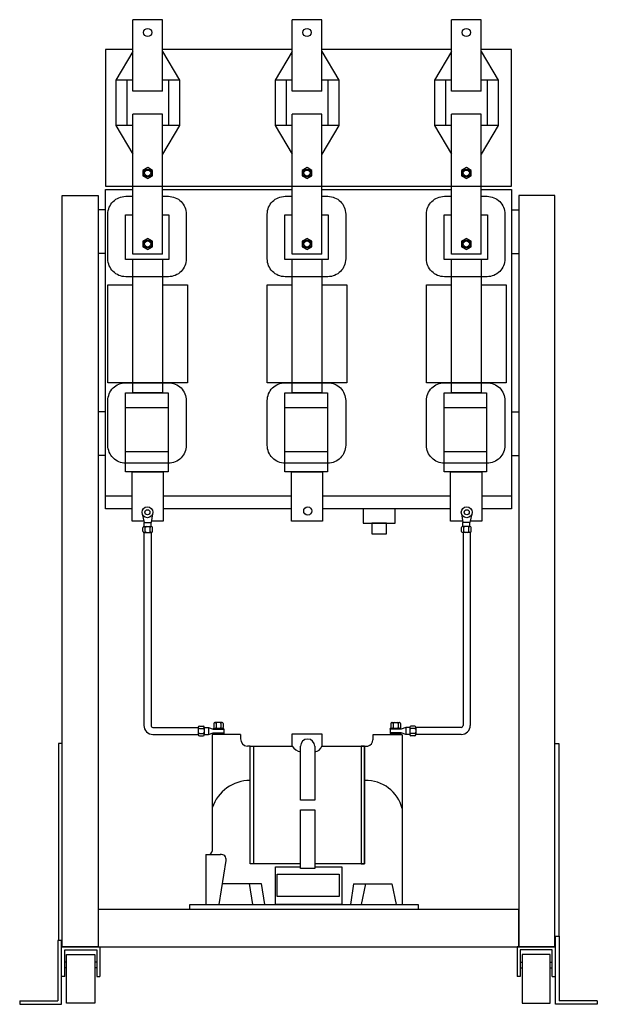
# Model space of a CAD drawing. Extents: x 12116 to 15832, y -17115 to -14055.
# Tile 6 of 7: x 13239 to 14056, y -15447 to -14056. Entities that reach past the tile are written whole.
import ezdxf

# ---------------------------------------------------------------- set-up
doc = ezdxf.new("R2010")
doc.units = 0
for name, color, linetype in [('BARRAMENTO', 30, 'Continuous'), ('ESTRUTURA DE VÁCUO', 2, 'Continuous'), ('ESTRUTURA DISJUNTOR', 1, 'Continuous'), ('TC', 155, 'Continuous'), ('TP', 131, 'Continuous')]:
    doc.layers.add(name, color=color, linetype=linetype)

msp = doc.modelspace()

# ---------------------------------------------------------------- linework, layer by layer
at = {"color": 1}
for p, q in [((13399.4, -14157.1), (13399.4, -14055.9)), ((13441.1, -14055.9), (13399.4, -14055.9)), ((13441.1, -14157.1), (13441.1, -14055.9)), ((13624.7, -14157.1), (13624.7, -14055.9)), ((13666.4, -14055.9), (13624.7, -14055.9)), ((13666.4, -14157.1), (13666.4, -14055.9)), ((13849.8, -14157.1), (13849.8, -14055.9)), ((13891.6, -14055.9), (13849.8, -14055.9)), ((13891.6, -14157.1), (13891.6, -14055.9)), ((13441.1, -14157.1), (13399.4, -14157.1)), ((13666.4, -14157.1), (13624.7, -14157.1)), ((13891.6, -14157.1), (13849.8, -14157.1)), ((13399.4, -14387.3), (13399.4, -14189.6)), ((13441.1, -14189.6), (13399.4, -14189.6)), ((13441.1, -14387.3), (13441.1, -14189.6)), ((13624.7, -14387.3), (13624.7, -14189.6)), ((13666.4, -14189.6), (13624.7, -14189.6)), ((13666.4, -14387.3), (13666.4, -14189.6)), ((13849.8, -14387.3), (13849.8, -14189.6)), ((13891.6, -14189.6), (13849.8, -14189.6)), ((13891.6, -14387.3), (13891.6, -14189.6)), ((13399.4, -14291.3), (13441.1, -14291.3)), ((13624.7, -14291.3), (13666.4, -14291.3)), ((13849.8, -14291.3), (13891.6, -14291.3)), ((13360.4, -14324.6), (13350.4, -14324.6)), ((13934.7, -14324.6), (13944.7, -14324.6)), ((13360.4, -14386.4), (13350.4, -14386.4)), ((13441.1, -14387.3), (13399.4, -14387.3)), ((13666.4, -14387.3), (13624.7, -14387.3)), ((13891.6, -14387.3), (13849.8, -14387.3)), ((13934.7, -14386.4), (13944.7, -14386.4)), ((13360.4, -14609.9), (13350.4, -14609.9)), ((13934.7, -14609.9), (13944.7, -14609.9)), ((13360.4, -14671.7), (13350.4, -14671.7)), ((13934.7, -14671.7), (13944.7, -14671.7)), ((13412.5, -14754.3), (13415.3, -14766.3)), ((13427.2, -14754.3), (13425.3, -14766.3)), ((13863.9, -14754.3), (13865.8, -14766.3)), ((13878.6, -14754.3), (13875.8, -14766.3)), ((13413.6, -14779.1), (13413.6, -14773.6)), ((13415.1, -14772.2), (13415.4, -14772.2)), ((13415.3, -14772.2), (13415.3, -14766.3)), ((13415.3, -14766.3), (13425.3, -14766.3)), ((13415.4, -14772.2), (13425.2, -14772.2)), ((13416.9, -14779.1), (13416.9, -14773.6)), ((13423.8, -14779.1), (13423.8, -14773.6)), ((13423.8, -14779.1), (13423.8, -14773.6)), ((13425.6, -14772.2), (13425.2, -14772.2)), ((13425.3, -14772.2), (13425.3, -14766.3)), ((13427.1, -14779.1), (13427.1, -14773.6)), ((13864, -14779.1), (13864, -14773.6)), ((13865.5, -14772.2), (13865.8, -14772.2)), ((13865.8, -14772.2), (13865.8, -14766.3)), ((13875.8, -14766.3), (13865.8, -14766.3)), ((13875.7, -14772.2), (13865.8, -14772.2)), ((13867.3, -14779.1), (13867.3, -14773.6)), ((13867.3, -14779.1), (13867.3, -14773.6)), ((13874.2, -14779.1), (13874.2, -14773.6)), ((13876, -14772.2), (13875.7, -14772.2)), ((13875.8, -14772.2), (13875.8, -14766.3)), ((13877.5, -14779.1), (13877.5, -14773.6)), ((13415.1, -14780.6), (13415.4, -14780.6)), ((13415.4, -14780.6), (13425.2, -14780.6)), ((13425.6, -14780.6), (13425.2, -14780.6)), ((13865.5, -14780.6), (13865.8, -14780.6)), ((13875.7, -14780.6), (13865.8, -14780.6)), ((13876, -14780.6), (13875.7, -14780.6)), ((13491.8, -15055.8), (13491.8, -15056.2)), ((13491.8, -15056.2), (13491.8, -15066)), ((13493.3, -15054.3), (13498.8, -15054.3)), ((13500.2, -15055.8), (13500.2, -15056.2)), ((13500.2, -15056.1), (13506.1, -15056.1)), ((13500.2, -15056.2), (13500.2, -15066)), ((13506.1, -15056.1), (13506.1, -15066.1)), ((13506.1, -15056.1), (13512.7, -15058.4)), ((13513.6, -15050.5), (13513.6, -15056)), ((13515.1, -15049), (13515.5, -15049)), ((13525.3, -15049), (13515.5, -15049)), ((13516.9, -15050.5), (13516.9, -15056)), ((13516.9, -15050.5), (13516.9, -15056)), ((13523.8, -15050.5), (13523.8, -15056)), ((13525.6, -15049), (13525.3, -15049)), ((13527.1, -15050.5), (13527.1, -15056)), ((13764, -15050.5), (13764, -15056)), ((13765.4, -15049), (13765.8, -15049)), ((13765.8, -15049), (13775.6, -15049)), ((13767.3, -15050.5), (13767.3, -15056)), ((13774.1, -15050.5), (13774.1, -15056)), ((13774.1, -15050.5), (13774.1, -15056)), ((13776, -15049), (13775.6, -15049)), ((13777.4, -15050.5), (13777.4, -15056)), ((13785, -15056.1), (13778.4, -15058.4)), ((13790.9, -15056.1), (13785, -15056.1)), ((13785, -15056.1), (13785, -15066.1)), ((13790.9, -15055.8), (13790.9, -15056.2)), ((13790.9, -15056.2), (13790.9, -15066)), ((13797.8, -15054.3), (13792.3, -15054.3)), ((13799.3, -15055.8), (13799.3, -15056.2)), ((13799.3, -15056.2), (13799.3, -15066)), ((13491.8, -15066.3), (13491.8, -15066)), ((13493.3, -15057.6), (13498.8, -15057.6)), ((13493.3, -15064.5), (13498.8, -15064.5)), ((13493.3, -15064.5), (13498.8, -15064.5)), ((13493.3, -15067.8), (13498.8, -15067.8)), ((13500.2, -15066.3), (13500.2, -15066)), ((13500.2, -15066.1), (13506.1, -15066.1)), ((13506.1, -15066.1), (13512.7, -15063.8)), ((13512.7, -15057.4), (13528.1, -15057.4)), ((13512.7, -15058.4), (13512.7, -15057.4)), ((13512.7, -15058.4), (13528.1, -15058.4)), ((13512.7, -15063.8), (13528.1, -15063.8)), ((13512.7, -15063.8), (13512.7, -15064.7)), ((13512.7, -15064.7), (13528.1, -15064.7)), ((13515.1, -15057.4), (13515.5, -15057.4)), ((13525.3, -15057.4), (13515.5, -15057.4)), ((13525.6, -15057.4), (13525.3, -15057.4)), ((13528.1, -15058.4), (13528.1, -15057.4)), ((13528.1, -15058.4), (13528.1, -15063.8)), ((13528.1, -15063.8), (13528.1, -15064.7)), ((13778.4, -15057.4), (13763, -15057.4)), ((13763, -15058.4), (13763, -15057.4)), ((13778.4, -15058.4), (13763, -15058.4)), ((13763, -15058.4), (13763, -15063.8)), ((13778.4, -15063.8), (13763, -15063.8)), ((13763, -15063.8), (13763, -15064.7)), ((13778.4, -15064.7), (13763, -15064.7)), ((13765.4, -15057.4), (13765.8, -15057.4)), ((13765.8, -15057.4), (13775.6, -15057.4)), ((13776, -15057.4), (13775.6, -15057.4)), ((13778.4, -15058.4), (13778.4, -15057.4)), ((13785, -15066.1), (13778.4, -15063.8)), ((13778.4, -15063.8), (13778.4, -15064.7)), ((13790.9, -15066.1), (13785, -15066.1)), ((13790.9, -15066.3), (13790.9, -15066)), ((13797.8, -15057.6), (13792.3, -15057.6)), ((13797.8, -15064.5), (13792.3, -15064.5)), ((13797.8, -15064.5), (13792.3, -15064.5)), ((13797.8, -15067.8), (13792.3, -15067.8)), ((13799.3, -15066.3), (13799.3, -15066))]:
    msp.add_line(p, q, dxfattribs=at)
for points in [[(13399.4, -14097.9), (13360.4, -14097.9), (13360.4, -14291.1), (13934.7, -14291.1), (13934.7, -14097.9), (13891.6, -14097.9)], [(13624.7, -14097.9), (13441.1, -14097.9)], [(13849.8, -14097.9), (13666.4, -14097.9)], [(13398.1, -14747.1), (13360.4, -14747.1), (13360.4, -14296), (13399.4, -14296)], [(13441.1, -14296), (13624.7, -14296)], [(13666.4, -14296), (13849.8, -14296)], [(13891.6, -14296), (13934.7, -14296), (13934.7, -14747.1), (13892.5, -14747.1)], [(13398.1, -14747.1), (13360.4, -14747.1), (13360.4, -14729), (13398.1, -14729)], [(13442.1, -14729), (13623.4, -14729)], [(13667.4, -14729), (13848.5, -14729)], [(13892.5, -14729), (13934.7, -14729), (13934.7, -14747.1), (13892.5, -14747.1)], [(13623.4, -14747.1), (13442.1, -14747.1)], [(13623.4, -14747.1), (13442.1, -14747.1)], [(13848.5, -14747.1), (13667.4, -14747.1)], [(13848.5, -14747.1), (13667.4, -14747.1)]]:
    msp.add_lwpolyline(points, dxfattribs=at)
for points in [[(13427, -14268.8), (13420.3, -14264.9), (13413.5, -14268.8), (13413.5, -14276.6), (13420.3, -14280.5), (13427, -14276.6)], [(13652.3, -14268.8), (13645.5, -14264.9), (13638.8, -14268.8), (13638.8, -14276.6), (13645.5, -14280.5), (13652.3, -14276.6)], [(13877.4, -14268.8), (13870.7, -14264.9), (13863.9, -14268.8), (13863.9, -14276.6), (13870.7, -14280.5), (13877.4, -14276.6)], [(13427, -14369.1), (13420.3, -14365.2), (13413.5, -14369.1), (13413.5, -14376.8), (13420.3, -14380.7), (13427, -14376.8)], [(13652.3, -14369.1), (13645.5, -14365.2), (13638.8, -14369.1), (13638.8, -14376.8), (13645.5, -14380.7), (13652.3, -14376.8)], [(13877.4, -14369.1), (13870.7, -14365.2), (13863.9, -14369.1), (13863.9, -14376.8), (13870.7, -14380.7), (13877.4, -14376.8)], [(13769.9, -14747.1), (13725, -14747.1), (13725, -14767.4), (13769.9, -14767.4)], [(13757.6, -14767.4), (13737.2, -14767.4), (13737.2, -14782.7), (13757.6, -14782.7)]]:
    msp.add_lwpolyline(points, close=True, dxfattribs=at)
for centre, radius in [((13420.3, -14074), 5.76), ((13645.5, -14074), 5.76), ((13870.7, -14074), 5.76), ((13420.3, -14272.7), 5.76), ((13420.3, -14272.7), 4.36), ((13645.5, -14272.7), 5.76), ((13645.5, -14272.7), 4.36), ((13870.7, -14272.7), 5.76), ((13870.7, -14272.7), 4.36), ((13420.3, -14372.9), 5.76), ((13420.3, -14372.9), 4.36), ((13645.5, -14372.9), 5.76), ((13645.5, -14372.9), 4.36), ((13870.7, -14372.9), 5.76), ((13870.7, -14372.9), 4.36), ((13419.9, -14752), 7.7), ((13419.9, -14752), 3.6), ((13646.5, -14750.2), 5.76), ((13871.2, -14752), 7.7), ((13871.2, -14752), 3.6)]:
    msp.add_circle(centre, radius, dxfattribs=at)
for centre, start, end in [((13415.1, -14773.6), 90, 180), ((13415.4, -14773.6), 0, 90), ((13418.4, -14773.6), 90, 180), ((13422.3, -14773.6), 0, 90), ((13425.2, -14773.6), 90, 180), ((13425.6, -14773.6), 0, 90), ((13865.5, -14773.6), 90, 180), ((13865.8, -14773.6), 0, 90), ((13868.8, -14773.6), 90, 180), ((13872.7, -14773.6), 0, 90), ((13875.7, -14773.6), 90, 180), ((13876, -14773.6), 0, 90), ((13415.1, -14779.1), 180, 270), ((13415.4, -14779.1), 270, 0), ((13418.4, -14779.1), 180, 270), ((13422.3, -14779.1), 270, 0), ((13425.2, -14779.1), 180, 270), ((13425.6, -14779.1), 270, 0), ((13865.5, -14779.1), 180, 270), ((13865.8, -14779.1), 270, 0), ((13868.8, -14779.1), 180, 270), ((13872.7, -14779.1), 270, 0), ((13875.7, -14779.1), 180, 270), ((13876, -14779.1), 270, 0), ((13493.3, -15055.8), 90, 180), ((13493.3, -15056.2), 180, 270), ((13498.8, -15055.8), 0, 90), ((13498.8, -15056.2), 270, 0), ((13515.1, -15050.5), 90, 180), ((13515.1, -15056), 180, 270), ((13515.5, -15050.5), 0, 90), ((13515.5, -15056), 270, 0), ((13518.4, -15050.5), 90, 180), ((13518.4, -15056), 180, 270), ((13522.3, -15050.5), 0, 90), ((13522.3, -15056), 270, 0), ((13525.3, -15050.5), 90, 180), ((13525.3, -15056), 180, 270), ((13525.6, -15050.5), 0, 90), ((13525.6, -15056), 270, 0), ((13765.4, -15050.5), 90, 180), ((13765.4, -15056), 180, 270), ((13765.8, -15050.5), 0, 90), ((13765.8, -15056), 270, 0), ((13768.7, -15050.5), 90, 180), ((13768.7, -15056), 180, 270), ((13772.7, -15050.5), 0, 90), ((13772.7, -15056), 270, 0), ((13775.6, -15050.5), 90, 180), ((13775.6, -15056), 180, 270), ((13776, -15050.5), 0, 90), ((13776, -15056), 270, 0), ((13792.3, -15055.8), 90, 180), ((13792.3, -15056.2), 180, 270), ((13797.8, -15055.8), 0, 90), ((13797.8, -15056.2), 270, 0), ((13493.3, -15059.1), 90, 180), ((13493.3, -15063), 180, 270), ((13493.3, -15066), 90, 180), ((13493.3, -15066.3), 180, 270), ((13498.8, -15059.1), 0, 90), ((13498.8, -15063), 270, 0), ((13498.8, -15066), 0, 90), ((13498.8, -15066.3), 270, 0), ((13792.3, -15059.1), 90, 180), ((13792.3, -15063), 180, 270), ((13792.3, -15066), 90, 180), ((13792.3, -15066.3), 180, 270), ((13797.8, -15059.1), 0, 90), ((13797.8, -15063), 270, 0), ((13797.8, -15066), 0, 90), ((13797.8, -15066.3), 270, 0)]:
    msp.add_arc(centre, 1.48, start, end, dxfattribs=at)
at = {"layer": 'BARRAMENTO'}
for p, q in [((13415, -14780.6), (13415, -15053.3)), ((13425, -14780.6), (13425, -15053.3)), ((13866.1, -14780.6), (13866.1, -15053.3)), ((13876.1, -14780.6), (13876.1, -15053.3)), ((13427.7, -15056.1), (13491.8, -15056.2)), ((13863.4, -15056.1), (13799.3, -15056.2)), ((13427.7, -15066.1), (13491.8, -15066.2)), ((13863.4, -15066.1), (13799.3, -15066.2))]:
    msp.add_line(p, q, dxfattribs=at)
for centre, radius, start, end in [((13427.7, -15053.3), 12.8, 180, 270), ((13427.7, -15053.3), 2.75, 180, 270), ((13863.4, -15053.3), 12.8, 270, 0), ((13863.4, -15053.3), 2.75, 270, 0)]:
    msp.add_arc(centre, radius, start, end, dxfattribs=at)
at = {"layer": 'ESTRUTURA DE VÁCUO'}
for points in [[(13441.1, -14305.5), (13449.6, -14305.5, -0.414214), (13474.8, -14330.7), (13474.8, -14393.9, -0.414214), (13449.6, -14419.1), (13389.2, -14419.1, -0.414214), (13364, -14393.9), (13364, -14330.7, -0.414214), (13389.2, -14305.5), (13399.4, -14305.5)], [(13666.4, -14305.5), (13674.9, -14305.5, -0.414214), (13700.1, -14330.7), (13700.1, -14393.9, -0.414214), (13674.9, -14419.1), (13614.5, -14419.1, -0.414214), (13589.3, -14393.9), (13589.3, -14330.7, -0.414214), (13614.5, -14305.5), (13624.7, -14305.5)], [(13891.6, -14305.5), (13900, -14305.5, -0.414214), (13925.2, -14330.7), (13925.2, -14393.9, -0.414214), (13900, -14419.1), (13839.6, -14419.1, -0.414214), (13814.4, -14393.9), (13814.4, -14330.7, -0.414214), (13839.6, -14305.5), (13849.8, -14305.5)]]:
    msp.add_lwpolyline(points, format="xyb", dxfattribs=at)
for points in [[(13441.1, -14331.5), (13450, -14331.5), (13450, -14394.8), (13389, -14394.8), (13389, -14331.5), (13399.4, -14331.5)], [(13666.4, -14331.5), (13675.3, -14331.5), (13675.3, -14394.8), (13614.2, -14394.8), (13614.2, -14331.5), (13624.7, -14331.5)], [(13891.6, -14331.5), (13900.5, -14331.5), (13900.5, -14394.8), (13839.4, -14394.8), (13839.4, -14331.5), (13849.8, -14331.5)], [(13441.1, -14394.8), (13441.1, -14583), (13399.4, -14583), (13399.4, -14394.8)], [(13666.4, -14394.8), (13666.4, -14583), (13624.7, -14583), (13624.7, -14394.8)], [(13891.6, -14394.8), (13891.6, -14583), (13849.8, -14583), (13849.8, -14394.8)], [(13441.1, -14430.4), (13476.5, -14430.4), (13476.5, -14568.9), (13364, -14568.9), (13364, -14430.4), (13399.4, -14430.4)], [(13666.4, -14430.4), (13701.8, -14430.4), (13701.8, -14568.9), (13589.3, -14568.9), (13589.3, -14430.4), (13624.7, -14430.4)], [(13891.6, -14430.4), (13927, -14430.4), (13927, -14568.9), (13814.4, -14568.9), (13814.4, -14430.4), (13849.8, -14430.4)], [(13414.9, -14764.6), (13398.1, -14764.6), (13398.1, -14694.8), (13442.1, -14694.8), (13442.1, -14764.6), (13425.6, -14764.6)], [(13639.2, -14764.6), (13623.4, -14764.6), (13623.4, -14694.8), (13667.4, -14694.8), (13667.4, -14764.6), (13623.4, -14764.6)], [(13865.5, -14764.6), (13848.5, -14764.6), (13848.5, -14694.8), (13892.5, -14694.8), (13892.5, -14764.6), (13876.1, -14764.6)]]:
    msp.add_lwpolyline(points, dxfattribs=at)
for points in [[(13389.2, -14568.9), (13449.6, -14568.9, -0.414214), (13474.8, -14594.2), (13474.8, -14657.4, -0.414214), (13449.6, -14682.6), (13389.2, -14682.6, -0.414214), (13364, -14657.4), (13364, -14594.2, -0.414214)], [(13614.5, -14568.9), (13674.9, -14568.9, -0.414214), (13700.1, -14594.2), (13700.1, -14657.4, -0.414214), (13674.9, -14682.6), (13614.5, -14682.6, -0.414214), (13589.3, -14657.4), (13589.3, -14594.2, -0.414214)], [(13839.6, -14568.9), (13900, -14568.9, -0.414214), (13925.2, -14594.2), (13925.2, -14657.4, -0.414214), (13900, -14682.6), (13839.6, -14682.6, -0.414214), (13814.4, -14657.4), (13814.4, -14594.2, -0.414214)]]:
    msp.add_lwpolyline(points, format="xyb", close=True, dxfattribs=at)
for points in [[(13389, -14583), (13449, -14583), (13449, -14694.8), (13389, -14694.8)], [(13614.2, -14583), (13674.3, -14583), (13674.3, -14694.8), (13614.2, -14694.8)], [(13839.4, -14583), (13899.4, -14583), (13899.4, -14694.8), (13839.4, -14694.8)], [(13389, -14603.8), (13449, -14603.8), (13449, -14666.8), (13389, -14666.8)], [(13614.2, -14603.8), (13674.3, -14603.8), (13674.3, -14666.8), (13614.2, -14666.8)], [(13839.4, -14603.8), (13899.4, -14603.8), (13899.4, -14666.8), (13839.4, -14666.8)]]:
    msp.add_lwpolyline(points, close=True, dxfattribs=at)
at = {"layer": 'ESTRUTURA DISJUNTOR'}
for p, q in [((13299.5, -15078.6), (13294, -15078.6)), ((13294, -15078.6), (13294, -15357.2)), ((13995.6, -15078.6), (14001.2, -15078.6)), ((14001.2, -15078.6), (14001.2, -15351.3)), ((13298.5, -15366), (13352.8, -15366)), ((13298.5, -15408.3), (13298.5, -15366)), ((13303, -15370.6), (13348.3, -15370.6)), ((13303, -15408.3), (13303, -15370.6)), ((13348.3, -15370.6), (13348.3, -15408.3)), ((13352.8, -15366), (13352.8, -15408.3)), ((13996.6, -15366), (13942.3, -15366)), ((13942.3, -15366), (13942.3, -15408.3)), ((13992.1, -15370.6), (13946.8, -15370.6)), ((13946.8, -15370.6), (13946.8, -15408.3)), ((13992.1, -15408.3), (13992.1, -15370.6)), ((13996.6, -15408.3), (13996.6, -15366)), ((13305.7, -15387.7), (13303, -15387.7)), ((13348.3, -15387.7), (13345.6, -15387.7)), ((13946.8, -15387.7), (13949.5, -15387.7)), ((13989.4, -15387.7), (13992.1, -15387.7)), ((13305.7, -15395.8), (13303, -15395.8)), ((13348.3, -15395.8), (13345.6, -15395.8)), ((13946.8, -15395.8), (13949.5, -15395.8)), ((13989.4, -15395.8), (13992.1, -15395.8)), ((13303, -15408.3), (13298.5, -15408.3)), ((13348.3, -15408.3), (13352.8, -15408.3)), ((13946.8, -15408.3), (13942.3, -15408.3)), ((13992.1, -15408.3), (13996.6, -15408.3)), ((13239.3, -15442.3), (13293.4, -15442.3)), ((13239.3, -15442.3), (13239.3, -15447.4)), ((14055.8, -15442.3), (14001.7, -15442.3)), ((14055.8, -15442.3), (14055.8, -15447.4)), ((13239.3, -15447.4), (13293.4, -15447.4)), ((14055.8, -15447.4), (14001.7, -15447.4))]:
    msp.add_line(p, q, dxfattribs=at)
for points in [[(13299.5, -14304.2), (13350.4, -14304.2), (13350.4, -15366), (13299.5, -15366)], [(13995.6, -14304.2), (13944.7, -14304.2), (13944.7, -15366), (13995.6, -15366)], [(13350.4, -15366), (13944.7, -15366), (13944.7, -15313.4), (13350.4, -15313.4)], [(13305.7, -15377.1), (13345.6, -15377.1), (13345.6, -15445.6), (13305.7, -15445.6)], [(13989.4, -15377.1), (13949.5, -15377.1), (13949.5, -15445.6), (13989.4, -15445.6)]]:
    msp.add_lwpolyline(points, close=True, dxfattribs=at)
for points in [[(13293.4, -15447.4), (13298.5, -15447.4), (13298.5, -15357.2), (13293.4, -15357.2), (13293.4, -15442.3)], [(14001.7, -15447.4), (13996.6, -15447.4), (13996.6, -15351.3), (14001.7, -15351.3), (14001.7, -15442.3)]]:
    msp.add_lwpolyline(points, dxfattribs=at)
at = {"layer": 'TC'}
for p, q in [((13399.4, -14100.6), (13375.3, -14141.3)), ((13441.1, -14100.6), (13465.3, -14141.3)), ((13624.7, -14100.6), (13600.5, -14141.3)), ((13666.4, -14100.6), (13690.5, -14141.3)), ((13849.8, -14100.6), (13825.7, -14141.3)), ((13891.6, -14100.6), (13915.7, -14141.3)), ((13375.3, -14141.3), (13375.3, -14205.4)), ((13399.4, -14141.3), (13375.3, -14141.3)), ((13390.8, -14141.3), (13390.8, -14205.4)), ((13465.3, -14141.3), (13441.1, -14141.3)), ((13449.7, -14141.3), (13449.7, -14205.4)), ((13465.3, -14141.3), (13465.3, -14205.4)), ((13600.5, -14141.3), (13600.5, -14205.4)), ((13624.7, -14141.3), (13600.5, -14141.3)), ((13616.1, -14141.3), (13616.1, -14205.4)), ((13690.5, -14141.3), (13666.4, -14141.3)), ((13675, -14141.3), (13675, -14205.4)), ((13690.5, -14141.3), (13690.5, -14205.4)), ((13825.7, -14141.3), (13825.7, -14205.4)), ((13849.8, -14141.3), (13825.7, -14141.3)), ((13841.3, -14141.3), (13841.3, -14205.4)), ((13915.7, -14141.3), (13891.6, -14141.3)), ((13900.1, -14141.3), (13900.1, -14205.4)), ((13915.7, -14141.3), (13915.7, -14205.4)), ((13375.3, -14205.4), (13399.4, -14246.1)), ((13399.4, -14205.4), (13375.3, -14205.4)), ((13465.3, -14205.4), (13441.1, -14246.1)), ((13465.3, -14205.4), (13441.1, -14205.4)), ((13600.5, -14205.4), (13624.7, -14246.1)), ((13624.7, -14205.4), (13600.5, -14205.4)), ((13690.5, -14205.4), (13666.4, -14205.4)), ((13690.5, -14205.4), (13666.4, -14246.1)), ((13825.7, -14205.4), (13849.8, -14246.1)), ((13849.8, -14205.4), (13825.7, -14205.4)), ((13915.7, -14205.4), (13891.6, -14205.4)), ((13915.7, -14205.4), (13891.6, -14246.1))]:
    msp.add_line(p, q, dxfattribs=at)
at = {"layer": 'TP'}
for p, q in [((13551.5, -15066.1), (13511.5, -15066.1)), ((13511.5, -15066.1), (13511.5, -15231)), ((13551.5, -15066.1), (13551.5, -15072.1)), ((13624.6, -15082.5), (13624.6, -15065)), ((13624.6, -15065), (13666.5, -15065)), ((13666.5, -15065), (13666.5, -15082.5)), ((13780.1, -15066.4), (13738.7, -15066.4)), ((13738.7, -15066.4), (13738.7, -15073.5)), ((13780.1, -15066.4), (13780.1, -15306.6)), ((13565.1, -15082.5), (13561.1, -15082.5)), ((13726.5, -15082.5), (13731.3, -15082.5)), ((13502.2, -15235.8), (13502.2, -15306.6)), ((13502.2, -15235.8), (13523, -15235.8)), ((13521.3, -15306.6), (13531.1, -15244)), ((13525.9, -15276.9), (13580.8, -15276.9)), ((13563.8, -15276.9), (13568.5, -15306.6)), ((13580.8, -15276.9), (13585.5, -15306.6)), ((13711.4, -15277.2), (13706.8, -15306.6)), ((13711.4, -15277.2), (13765.4, -15277.2)), ((13728, -15277.2), (13722.2, -15306.6)), ((13765.4, -15277.2), (13771.7, -15306.6))]:
    msp.add_line(p, q, dxfattribs=at)
for points in [[(13636.3, -15249), (13565.1, -15249), (13565.1, -15082.5), (13624.6, -15082.5)], [(13656.4, -15082.5), (13656.4, -15158.9), (13636.3, -15158.9), (13636.3, -15082.5)], [(13666.5, -15082.5), (13726.5, -15082.5), (13726.5, -15249), (13656.4, -15249)], [(13656.4, -15253), (13694.6, -15253), (13694.6, -15306.6), (13600.7, -15306.6), (13600.7, -15253), (13636.3, -15253)]]:
    msp.add_lwpolyline(points, dxfattribs=at)
for points in [[(13565.1, -15082.5), (13569.7, -15082.5), (13569.7, -15249), (13565.1, -15249)], [(13726.5, -15082.5), (13722, -15082.5), (13722, -15249), (13726.5, -15249)], [(13636.3, -15172.4), (13656.4, -15172.4), (13656.4, -15255.6), (13636.3, -15255.6)], [(13603.1, -15263.7), (13690.9, -15263.7), (13690.9, -15295.3), (13603.1, -15295.3)], [(13479.8, -15306.6), (13802.4, -15306.6), (13802.4, -15313.4), (13479.8, -15313.4)]]:
    msp.add_lwpolyline(points, close=True, dxfattribs=at)
for centre, radius, start, end in [((13562.2, -15071.9), 10.7, 181.2808, 263.7741), ((13639.7, -15073.2), 17.8, 211.7934, 258.9232), ((13646.3, -15082.5), 10, 0, 180), ((13655.2, -15078.8), 11.9, 275.4769, 341.7006), ((13729.5, -15073.5), 9.21, 281.7273, 0), ((13565.1, -15187.7), 56.6, 90, 161.3039), ((13728.7, -15184.1), 53.1, 14.4855, 91.2437), ((13505.7, -15230.1), 5.88, 284.3842, 352.0307), ((13524.1, -15242.8), 7.06, 350.3598, 99.59)]:
    msp.add_arc(centre, radius, start, end, dxfattribs=at)

doc.saveas('drawing.dxf')
